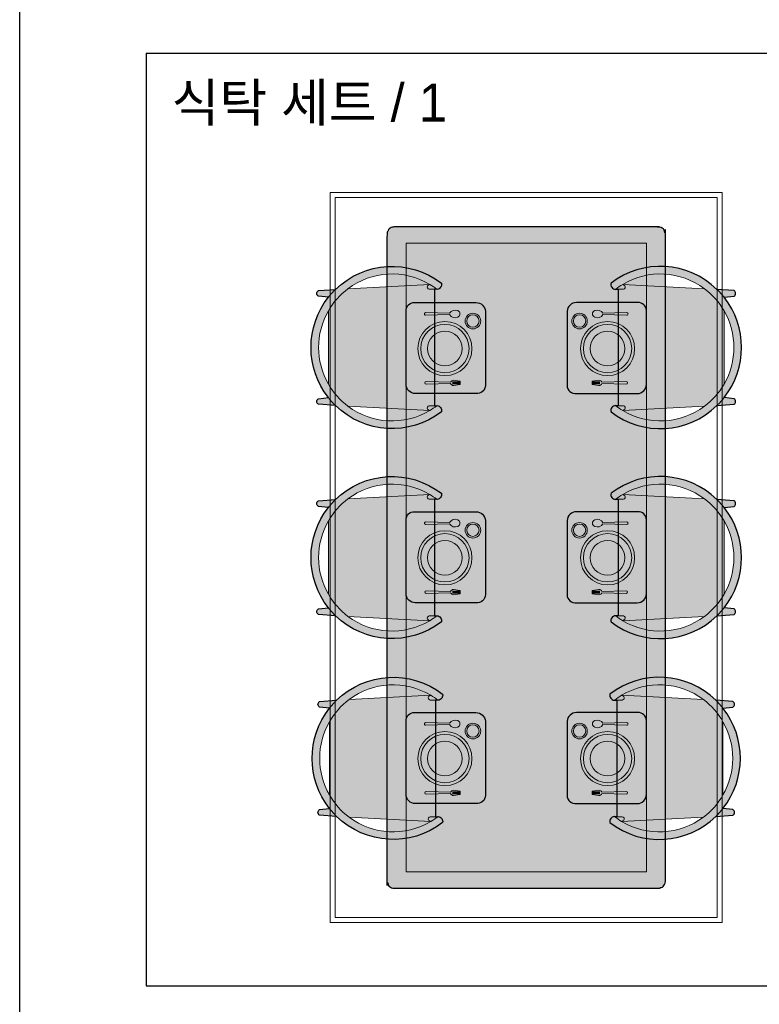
# Model space of a CAD drawing. Header units: millimetres. Extents: x 488786 to 747986, y 25193 to 95000.
# Tile 8 of 127: x 532200 to 535120, y 85126 to 89012. Entities that reach past the tile are written whole.
import ezdxf

# ---------------------------------------------------------------- set-up
doc = ezdxf.new("R2010")
doc.units = ezdxf.units.MM
for name, color, linetype in [('10. ETC', 251, 'Continuous'), ('13. TXT2', 43, 'Continuous'), ('25. 255', 255, 'Continuous'), ('6. FUR1', 181, 'Continuous')]:
    doc.layers.add(name, color=color, linetype=linetype)
doc.layers.add('7. FUR2', color=241, linetype='Continuous', lineweight=5)
doc.styles.add('YUHIHA_TEXT', font='Pretendard-Regular.ttf')

# ---------------------------------------------------------------- blocks, each defined once
blk = doc.blocks.new('YUHIHA_Furniture_DiningChair_Curved_Plan')
at = {"layer": '25. 255'}
h = blk.add_hatch(color=256, dxfattribs=at)
edge = h.paths.add_edge_path(flags=0)
edge.add_line((-0.2302847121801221, -0.2294338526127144), (-0.2302847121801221, -0.2384777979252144))
edge.add_arc((-0.0006558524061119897, -0.06285843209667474), 0.289087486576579, 217.408635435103, 217.755814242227)
edge.add_arc((-0.2491350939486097, -0.2377558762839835), 0.02003019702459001, 305.41096753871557, 353.95288674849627, ccw=False)
edge.add_arc((-0.2491344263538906, -0.2377548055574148), 0.02003068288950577, 256.86571733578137, 305.407636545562, ccw=False)
edge.add_arc((1.244001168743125e-07, -0.06221472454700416), 0.3199998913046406, 135.7855766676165, 217.5549012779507, ccw=False)
edge.add_line((-0.2293550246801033, 0.1609357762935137), (-0.2243589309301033, 0.2285143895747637))
edge.add_arc((-0.2132826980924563, 0.221558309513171), 0.01307937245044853, 90.35106120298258, 147.8704154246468, ccw=False)
edge.add_arc((-0.2132830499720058, 0.2215569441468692), 0.01308073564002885, 32.830129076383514, 90.34948329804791, ccw=False)
edge.add_line((-0.2022915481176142, 0.2286486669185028), (-0.1979292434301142, 0.1892287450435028))
edge.add_arc((4.440698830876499e-07, -0.06221459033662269), 0.3199998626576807, 51.79109413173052, 128.2089058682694, ccw=False)
edge.add_line((0.1979301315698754, 0.1892287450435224), (0.2022914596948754, 0.2286486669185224))
edge.add_arc((0.213282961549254, 0.2215569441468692), 0.01308073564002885, 89.65051670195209, 147.1698709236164, ccw=False)
edge.add_arc((0.2132830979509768, 0.2215574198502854), 0.0130802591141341, 32.131747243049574, 89.65110146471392, ccw=False)
edge.add_line((0.2243598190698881, 0.2285143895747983), (0.2293559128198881, 0.1609357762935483))
edge.add_arc((2.754583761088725e-07, -0.06221416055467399), 0.3199998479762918, -37.55503462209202, 44.21428998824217, ccw=False)
edge.add_arc((0.249134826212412, -0.2377558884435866), 0.02002951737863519, 234.5917071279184, 283.133626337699, ccw=False)
edge.add_arc((0.2491354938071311, -0.2377547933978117), 0.02003079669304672, 186.050046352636, 234.5919655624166, ccw=False)
edge.add_arc((0.0006562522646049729, -0.06269726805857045), 0.2891858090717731, 322.2188809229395, 322.5660597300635)
edge.add_line((0.2302856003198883, -0.2384777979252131), (0.2302856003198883, -0.2294338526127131))
edge.add_line((0.2302856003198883, -0.2294338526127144), (-0.2302847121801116, -0.2294338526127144))
edge.add_line((-0.2302847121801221, -0.2294338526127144), (-0.2302847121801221, -0.2294338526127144))
edge = h.paths.add_edge_path(flags=0)
edge.add_arc((-1.591083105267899e-07, -0.06221456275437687), 0.2899999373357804, -30.86928408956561, 36.91018127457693, ccw=False)
edge.add_line((0.2489184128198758, -0.2110080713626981), (0.2318773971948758, 0.1119484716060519))
edge.add_line((0.2318773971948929, 0.1119484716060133), (0.2318773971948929, 0.1119484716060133))
edge = h.paths.add_edge_path(flags=0)
edge.add_line((-0.2318774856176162, 0.1119484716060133), (-0.2489185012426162, -0.2110080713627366))
edge.add_arc((7.068558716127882e-08, -0.06221456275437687), 0.2899999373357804, 143.0898187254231, 210.8692840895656, ccw=False)
edge.add_line((-0.2318774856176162, 0.1119484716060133), (-0.2318774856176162, 0.1119484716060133))
edge = h.paths.add_edge_path(flags=0)
edge.add_line((-0.1444858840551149, 0.1892287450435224), (0.1444857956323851, 0.1892287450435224))
edge.add_arc((-4.421136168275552e-08, -0.06221447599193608), 0.2899997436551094, 60.11720022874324, 119.8827997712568)
edge.add_line((-0.1444858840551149, 0.1892287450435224), (-0.1444858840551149, 0.1892287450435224))
at = {"layer": '6. FUR1'}
blk.add_lwpolyline([(-0.2302847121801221, -0.2294338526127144), (-0.2302847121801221, -0.2384777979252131, 0.001514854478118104), (-0.2292163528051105, -0.2398659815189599, -0.2150292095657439), (-0.2375288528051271, -0.2540808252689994, -0.2150292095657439), (-0.2536860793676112, -0.2572614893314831, -0.3727378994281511), (-0.2293550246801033, 0.1609357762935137), (-0.2243589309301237, 0.2285143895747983, -0.2563813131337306), (-0.2133628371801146, 0.2346374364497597, -0.2563813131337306), (-0.2022915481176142, 0.2286486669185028), (-0.197929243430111, 0.1892287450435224, -0.3463680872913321), (0.1979301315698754, 0.1892287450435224), (0.2022914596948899, 0.2286486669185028, -0.2563813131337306), (0.2133627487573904, 0.2346374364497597, -0.2563813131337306), (0.2243598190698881, 0.2285143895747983), (0.2293559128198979, 0.1609357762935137, -0.3727378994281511), (0.2536859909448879, -0.2572614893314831, -0.2150292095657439), (0.2375297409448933, -0.2540808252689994, -0.2150292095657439), (0.2292162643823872, -0.2398659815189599, 0.001514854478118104), (0.2302856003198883, -0.2384777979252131), (0.2302856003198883, -0.2294338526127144), (-0.2302847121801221, -0.2294338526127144)], format="xyb", close=True, dxfattribs=at)
at = {"layer": '7. FUR2'}
for points in [[(-0.1444858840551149, 0.1892287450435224), (0.1444857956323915, 0.1892287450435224, 0.2668532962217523), (-0.1444858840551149, 0.1892287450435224)], [(-0.2318774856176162, 0.1119484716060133), (-0.2489185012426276, -0.2110080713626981, -0.3046787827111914), (-0.2318774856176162, 0.1119484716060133)], [(0.2318773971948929, 0.1119484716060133, -0.3046787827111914), (0.2489184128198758, -0.2110080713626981), (0.2318773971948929, 0.1119484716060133)]]:
    blk.add_lwpolyline(points, format="xyb", close=True, dxfattribs=at)
for points in [[(-0.1444859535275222, 0.1892289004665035, 0.1016071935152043), (-0.2318775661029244, 0.1119485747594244)], [(-0.197929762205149, 0.1892289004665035, 0.03307164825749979), (-0.229355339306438, 0.1609359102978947)], [(0.2318775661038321, 0.1119485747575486, 0.1016071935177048), (0.1444859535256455, 0.1892289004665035)], [(0.2293553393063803, 0.1609359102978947, 0.03307164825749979), (0.1979297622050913, 0.1892289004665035)], [(-0.2489186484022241, -0.2110080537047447, 0.02863822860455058), (-0.2302852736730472, -0.2384776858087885)], [(-0.2302852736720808, -0.2083516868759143, 0.5783525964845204), (-0.2435442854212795, -0.2024047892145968)], [(0.2435442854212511, -0.2024047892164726, 0.578352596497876), (0.2302852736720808, -0.2083516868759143)], [(0.2302852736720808, -0.2384776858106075, 0.02863822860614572), (0.2489186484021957, -0.2110080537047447)]]:
    blk.add_lwpolyline(points, format="xyb", dxfattribs=at)
for points in [[(-0.2484686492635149, -0.2102876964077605), (-0.2435442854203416, -0.2024047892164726)], [(-0.2302852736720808, -0.2294341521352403), (-0.2302852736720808, -0.2083516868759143)], [(0.2302852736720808, -0.2294341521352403), (0.2302852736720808, -0.2083516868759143)], [(0.2484686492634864, -0.2102876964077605), (0.2435442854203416, -0.2024047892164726)]]:
    blk.add_lwpolyline(points, dxfattribs=at)
blk = doc.blocks.new('YUHIHA_Accessory_Tableware_1Seat_Plan')
at = {"layer": '25. 255'}
blk.add_hatch(color=256, dxfattribs=at).paths.add_polyline_path([(355136.952838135, -249147.5926385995, 0.4251054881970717), (355104.1394159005, -249115.9727748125), (354861.0565213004, -249115.9727748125, 0.3936269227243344), (354823.86686708, -249150.6185667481), (354823.86686708, -249443.1249544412, 0.4587408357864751), (354861.0565213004, -249475.1292407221), (355101.113487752, -249475.1292407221, 0.4158404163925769), (355136.952838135, -249439.0903835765)])
at = {"layer": '6. FUR1'}
blk.add_lwpolyline([(354861.0565213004, -249475.1292407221), (355101.113487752, -249475.1292407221, 0.4158404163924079), (355136.952838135, -249439.0903835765), (355136.952838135, -249147.5926385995, 0.4251054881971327), (355104.1394159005, -249115.9727748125), (354861.0565213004, -249115.9727748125, 0.3936269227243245), (354823.86686708, -249150.6185667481), (354823.86686708, -249443.1249544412, 0.4587408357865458), (354861.0565213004, -249475.1292407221)], format="xyb", close=True, dxfattribs=at)
at = {"layer": '7. FUR2'}
for points in [[(354873.2037098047, -249158.4896323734, 1), (354873.2037098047, -249219.7855370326, 1), (354873.2037098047, -249158.4896323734)], [(354873.3926331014, -249164.4633362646, 1), (354873.3926331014, -249213.3178585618, 1), (354873.3926331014, -249164.4633362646)], [(354983.7458127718, -249190.6977602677, 1), (354983.7458127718, -249404.5991931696, 1), (354983.7458127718, -249190.6977602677)], [(354983.7458127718, -249202.2829169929, 1), (354983.7458127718, -249393.0140364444, 1), (354983.7458127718, -249202.2829169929)], [(354983.7458127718, -249229.3793266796, 1), (354983.7458127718, -249365.9176267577, 1), (354983.7458127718, -249229.3793266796)], [(354923.2685659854, -249426.3567467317), (354923.2685659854, -249439.8797918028), (354949.7883767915, -249443.8352162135, 0.2917523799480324), (354961.5251998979, -249435.5699988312), (355057.9285587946, -249437.9760598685, 0.9357881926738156), (355057.9285587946, -249427.9554147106), (354961.4312261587, -249430.3638211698, 0.2725302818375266), (354949.7411851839, -249422.3870032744), (354923.2685659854, -249426.3567467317)]]:
    blk.add_lwpolyline(points, format="xyb", close=True, dxfattribs=at)
for points in [[(354965.3275851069, -249163.5022005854), (355059.7415224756, -249165.9075224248)], [(355059.7415224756, -249155.8868772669), (354965.3395033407, -249158.4805446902)], [(354923.2685659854, -249429.3513957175), (354953.2947811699, -249429.3513957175)], [(354923.2685659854, -249433.1182692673), (354953.2947811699, -249433.1182692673)], [(354923.2685659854, -249436.885142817), (354953.2947811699, -249436.885142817)]]:
    blk.add_lwpolyline(points, dxfattribs=at)
for centre, major_axis, ratio, start_param, end_param in [((354943.3508986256, -249170.9475396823), (-25.33283409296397, -5.625019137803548e-15), 0.9910254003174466, 3.661252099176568, 5.129909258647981), ((354938.3014119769, -249160.8973402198), (-14.02427930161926, -3.114015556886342e-15), 0.9910254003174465, 5.093998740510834, 7.472371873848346), ((354943.5264141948, -249151.1826915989), (-25.0962671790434, -5.57249073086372e-15), 0.9910254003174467, 1.141412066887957, 2.623371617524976), ((355059.8714895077, -249160.8971998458), (-5.057365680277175, -1.122960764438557e-15), 0.9910254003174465, 1.545094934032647, 4.73809037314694)]:
    blk.add_ellipse(centre, major_axis=major_axis, ratio=ratio, start_param=start_param, end_param=end_param, dxfattribs=at)
blk = doc.blocks.new('YUHIHA_Furniture_DiningSet_6Seat_A_Plan', base_point=(534200, 86889.29678601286))
at = {"layer": '25. 255'}
h = blk.add_hatch(color=256, dxfattribs=at)
edge = h.paths.add_edge_path(flags=0)
edge.add_line((533650.0000067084, 85621.18217618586), (533650.0000067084, 88157.41139583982))
edge.add_spline(control_points=[(533650.0000067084, 88157.41139583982), (533650.0000067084, 88194.12748509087), (533680.9423410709, 88194.12748509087)], knot_values=[0, 0, 0, 1, 1, 1], degree=2, periodic=0)
edge.add_line((533680.9423410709, 88194.12748509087), (534719.0576589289, 88194.12748509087))
edge.add_spline(control_points=[(534719.0576589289, 88194.12748509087), (534749.9999932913, 88194.12748509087), (534749.9999932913, 88157.41139583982)], knot_values=[0, 0, 0, 1, 1, 1], degree=2, periodic=0)
edge.add_line((534749.9999932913, 88157.41139583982), (534749.9999932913, 85621.18217618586))
edge.add_spline(control_points=[(534749.9999932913, 85621.18217618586), (534749.9999932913, 85584.46608693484), (534719.0576589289, 85584.46608693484)], knot_values=[0, 0, 0, 1, 1, 1], degree=2, periodic=0)
edge.add_line((534719.0576589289, 85584.46608693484), (533680.9423410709, 85584.46608693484))
edge.add_spline(control_points=[(533680.9423410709, 85584.46608693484), (533650.0000067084, 85584.46608693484), (533650.0000067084, 85621.18217618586)], knot_values=[0, 0, 0, 1, 1, 1], degree=2, periodic=0)
blk.add_hatch(color=256, dxfattribs=at).paths.add_polyline_path([(534674.2771897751, 87864.27235413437, 0.4251054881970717), (534641.4637675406, 87895.8922179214), (534398.3808729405, 87895.8922179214, 0.3936269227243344), (534361.1912187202, 87861.24642598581), (534361.1912187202, 87568.7400382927, 0.4587408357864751), (534398.3808729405, 87536.73575201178), (534638.4378393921, 87536.73575201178, 0.4158404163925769), (534674.2771897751, 87572.77460915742)])
at = {"layer": '6. FUR1'}
blk.add_lwpolyline([(534398.3808729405, 87536.73575201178), (534638.4378393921, 87536.73575201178, 0.4158404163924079), (534674.2771897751, 87572.77460915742), (534674.2771897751, 87864.27235413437, 0.4251054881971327), (534641.4637675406, 87895.8922179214), (534398.3808729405, 87895.8922179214, 0.3936269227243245), (534361.1912187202, 87861.24642598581), (534361.1912187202, 87568.7400382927, 0.4587408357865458), (534398.3808729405, 87536.73575201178)], format="xyb", close=True, dxfattribs=at)
blk.add_open_spline([(533680.9423410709, 85584.46608693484), (533650.0000067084, 85584.46608693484), (533650.0000067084, 85621.18217618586), (533650.0000067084, 86889.29678601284), (533650.0000067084, 88157.41139583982), (533650.0000067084, 88194.12748509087), (533680.9423410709, 88194.12748509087), (534199.9999999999, 88194.12748509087), (534719.0576589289, 88194.12748509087), (534749.9999932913, 88194.12748509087), (534749.9999932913, 88157.41139583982), (534749.9999932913, 86889.29678601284), (534749.9999932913, 85621.18217618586), (534749.9999932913, 85584.46608693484), (534719.0576589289, 85584.46608693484), (534199.9999999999, 85584.46608693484), (533680.9423410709, 85584.46608693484)], degree=2, knots=[0, 0, 0, 1, 1, 2, 2, 3, 3, 4, 4, 5, 5, 6, 6, 7, 7, 8, 8, 8], dxfattribs=at)
at = {"layer": '7. FUR2', "color": 252}
for points in [[(533425.7228102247, 88329.90796307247), (534974.2771897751, 88329.90796307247), (534974.2771897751, 85448.68560895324), (533425.7228102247, 85448.68560895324)], [(533445.7228102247, 88309.90796307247), (534954.2771897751, 88309.90796307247), (534954.2771897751, 85468.68560895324), (533445.7228102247, 85468.68560895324)]]:
    blk.add_lwpolyline(points, close=True, dxfattribs=at)
at = {"layer": '7. FUR2', "lineweight": 5}
blk.add_lwpolyline([(533725.7228102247, 85648.68560895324), (533725.7228102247, 88129.90796307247), (534674.2771897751, 88129.90796307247), (534674.2771897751, 85648.68560895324), (533725.7228102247, 85648.68560895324)], close=True, dxfattribs=at)
at = {"layer": '7. FUR2'}
for points in [[(534597.0658741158, 87855.97811546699), (534502.6638549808, 87853.38444804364)], [(534502.6519367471, 87848.3627921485), (534597.0658741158, 87845.95747030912)], [(534460.5929176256, 87582.51359701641), (534490.61913281, 87582.51359701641)], [(534460.5929176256, 87578.74672346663), (534490.61913281, 87578.74672346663)], [(534460.5929176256, 87574.97984991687), (534490.61913281, 87574.97984991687)]]:
    blk.add_lwpolyline(points, dxfattribs=at)
for points in [[(534410.5280614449, 87853.37536036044, 1), (534410.5280614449, 87792.0794557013, 1), (534410.5280614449, 87853.37536036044)], [(534410.7169847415, 87847.40165646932, 1), (534410.7169847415, 87798.54713417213, 1), (534410.7169847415, 87847.40165646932)], [(534521.070164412, 87821.16723246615, 1), (534521.070164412, 87607.2657995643, 1), (534521.070164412, 87821.16723246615)], [(534521.070164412, 87809.58207574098, 1), (534521.070164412, 87618.85095628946, 1), (534521.070164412, 87809.58207574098)], [(534521.070164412, 87782.48566605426, 1), (534521.070164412, 87645.94736597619, 1), (534521.070164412, 87782.48566605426)], [(534460.5929176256, 87585.50824600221), (534460.5929176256, 87571.98520093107), (534487.1127284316, 87568.02977652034, 0.2917523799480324), (534498.849551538, 87576.29499390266), (534595.2529104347, 87573.88893286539, 0.9357881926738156), (534595.2529104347, 87583.90957802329), (534498.7555777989, 87581.50117156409, 0.2725302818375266), (534487.065536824, 87589.47798945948), (534460.5929176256, 87585.50824600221)]]:
    blk.add_lwpolyline(points, format="xyb", close=True, dxfattribs=at)
for centre, major_axis, ratio, start_param, end_param in [((534475.625763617, 87850.96765251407), (-14.02427930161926, -3.114015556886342e-15), 0.9910254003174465, 5.093998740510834, 7.472371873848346), ((534480.6752502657, 87840.91745305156), (-25.33283409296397, -5.625019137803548e-15), 0.9910254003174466, 3.661252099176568, 5.129909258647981), ((534597.1958411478, 87850.96779288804), (-5.057365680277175, -1.122960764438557e-15), 0.9910254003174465, 1.545094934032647, 4.73809037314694), ((534480.8507658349, 87860.68230113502), (-25.0962671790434, -5.57249073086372e-15), 0.9910254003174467, 1.141412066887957, 2.623371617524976)]:
    blk.add_ellipse(centre, major_axis=major_axis, ratio=ratio, start_param=start_param, end_param=end_param, dxfattribs=at)
at = {"yscale": 1000, "zscale": 1000}
for p, xscale, rotation in [((533608.0057446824, 87718.52303757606), 1000, 90), ((534791.9942553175, 87718.52303757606), -1000, 270), ((533608.0052964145, 86889.29660774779), 1000, 90), ((534791.9947035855, 86889.29660774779), -1000, 270), ((533612.3026196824, 86096.99276413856), 1000, 90), ((534787.6973803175, 86096.99276413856), -1000, 270)]:
    blk.add_blockref('YUHIHA_Furniture_DiningChair_Curved_Plan', p, dxfattribs=dict(at, xscale=xscale, rotation=rotation))
at = {"xscale": -1}
for p in [(888862.6756483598, 337011.8649927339), (888862.6756483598, 336186.1688124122), (888862.6756483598, 335393.8649688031)]:
    blk.add_blockref('YUHIHA_Accessory_Tableware_1Seat_Plan', p, dxfattribs=at)
for p in [(179537.3243516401, 336186.1688124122), (179537.3243516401, 335393.8649688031)]:
    blk.add_blockref('YUHIHA_Accessory_Tableware_1Seat_Plan', p)

msp = doc.modelspace()

# ---------------------------------------------------------------- linework, layer by layer
at = {"layer": '10. ETC'}
for p, q in [((532200, 70628.14606803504), (532200, 95000)), ((532700, 88879.90796307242), (541700, 88879.90796307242)), ((532700, 88879.90796307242), (532700, 85198.68560895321)), ((532700, 85198.68560895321), (541700, 85198.68560895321))]:
    msp.add_line(p, q, dxfattribs=at)

# ---------------------------------------------------------------- block references
msp.add_blockref('YUHIHA_Furniture_DiningSet_6Seat_A_Plan', (534200, 86889.29678601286))

# ---------------------------------------------------------------- texts
at = {"layer": '13. TXT2', "color": 7, "insert": (532800, 88759.90796307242), "char_height": 150, "width": 2800, "attachment_point": 1, "style": 'YUHIHA_TEXT'}
msp.add_mtext('식탁 세트 / 1', dxfattribs=at)

doc.saveas('drawing.dxf')
